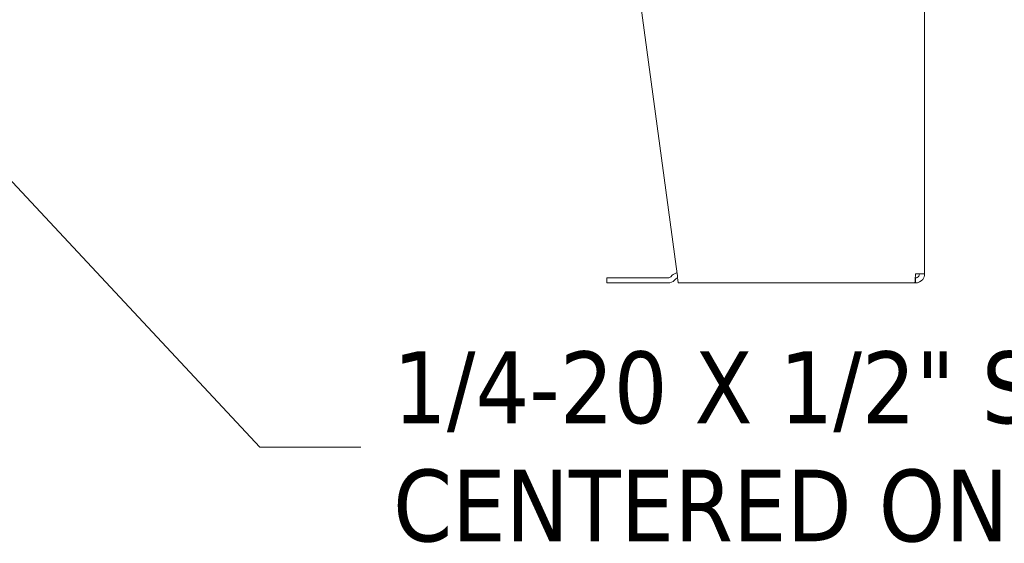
# Model space of a CAD drawing. Header units: inches. Extents: x 15 to 411, y 12 to 253.
# Tile 16 of 88: x 155 to 179, y 106 to 118. Entities that reach past the tile are written whole.
import ezdxf

# ---------------------------------------------------------------- set-up
doc = ezdxf.new("R2010")
doc.units = ezdxf.units.IN
doc.header["$LTSCALE"] = 25
doc.header["$MEASUREMENT"] = 0
doc.layers.get('0').update_dxf_attribs({"lineweight": 0})
doc.layers.add('Symbol (ANSI)', color=7, linetype='Continuous', lineweight=5)
doc.layers.add('Visible (ANSI)', color=7, linetype='Continuous', lineweight=5)
doc.styles.add('ROMANS', font='tahoma.ttf')
doc.dimstyles.new('Default (ANSI)$7', dxfattribs={"dimscale": 25, "dimtxt": 0.07, "dimasz": 0.098425, "dimexe": 0.125, "dimexo": 0.0625, "dimgap": 0.031496, "dimtad": 0, "dimtih": 1, "dimtoh": 1, "dimrnd": 1e-08, "dimzin": 0, "dimdsep": 46, "dimtxsty": 'ROMANS', "dimblk": 'Filled-1', "dimcen": 0.09, "dimdle": 0.393701, "dimclrd": 256, "dimclre": 256, "dimclrt": 256, "dimadec": 0, "dimazin": 0, "dimtfac": 0.928571, "dimtofl": 0, "dimtmove": 0, "dimatfit": 3, "dimfxl": 0, "dimtolj": 1, "dimtzin": 0, "dimlwd": -1, "dimlwe": -1, "dimarcsym": 0})

# ---------------------------------------------------------------- blocks, each defined once
blk = doc.blocks.new('Filled-1')
at = {"color": 0}
for p, q in [((0, 0), (-1, 0.1786)), ((-1, 0.1786), (-1, -0.1786)), ((-1, 0), (0, 0)), ((-1, -0.1786), (0, 0))]:
    blk.add_line(p, q, dxfattribs=at)
at = {"color": 0, "flags": 128}
blk.add_lwpolyline([(-1, -0.1786), (0, 0)], dxfattribs=at)
at = {"color": 0}
blk.add_solid([(-1, -0.1786), (0, 0), (-1, 0.1786), (-1, -0.1786)], dxfattribs=at)

msp = doc.modelspace()

# ---------------------------------------------------------------- linework, layer by layer
at = {"layer": 'Visible (ANSI)'}
for p, q in [((168.70997, 126.73314), (170.68037, 112.17064)), ((176.70997, 126.73314), (176.70997, 112.17064)), ((170.52615, 112.10447), (170.55949, 112.13782)), ((176.70997, 112.17064), (176.49122, 112.17064)), ((168.95997, 112.07701), (169.08497, 112.07701)), ((168.95997, 112.07701), (168.95997, 111.95201)), ((169.08497, 111.95201), (168.95997, 111.95201)), ((170.45986, 112.07701), (169.08497, 112.07701)), ((169.08497, 111.95201), (170.45986, 111.95201)), ((170.64788, 112.04943), (170.61454, 112.01608)), ((176.46912, 111.95189), (170.70997, 111.95189)), ((176.46912, 111.95189), (176.49122, 111.95189)), ((176.49122, 112.07689), (176.48499, 112.07689)), ((176.49122, 112.07689), (176.49122, 111.95189))]:
    msp.add_line(p, q, dxfattribs=at)
for centre, radius, start, end in [((170.45986, 112.17076), 0.09375, 270, 315), ((170.71417, 111.98314), 0.21875, 99.89553, 135), ((170.45986, 112.17076), 0.21875, 270, 315), ((170.71417, 111.98314), 0.09375, 105.548775, 135)]:
    msp.add_arc(centre, radius, start, end, dxfattribs=at)
for points, knots in [([(170.70997, 111.95189), (170.70424, 111.95189), (170.69851, 111.98414), (170.69278, 112.03673), (170.68864, 112.07471), (170.68451, 112.1226), (170.68037, 112.17064)], [0, 0, 0, 0, 0.91202272, 0.91202272, 0.91202272, 1.57079633, 1.57079633, 1.57079633, 1.57079633]), ([(176.49122, 112.17064), (176.48694, 112.10413), (176.48266, 112.03837), (176.47839, 111.99766), (176.4753, 111.96826), (176.47221, 111.95189), (176.46912, 111.95189)], [0, 0, 0, 0, 0.91202272, 0.91202272, 0.91202272, 1.57079633, 1.57079633, 1.57079633, 1.57079633]), ([(176.49122, 111.95189), (176.55772, 111.95189), (176.62348, 111.98414), (176.66419, 112.03673), (176.6936, 112.07471), (176.70997, 112.1226), (176.70997, 112.17064)], [0, 0, 0, 0, 0.91202272, 0.91202272, 0.91202272, 1.57079633, 1.57079633, 1.57079633, 1.57079633]), ([(176.58497, 112.17064), (176.58497, 112.13541), (176.56327, 112.10108), (176.53145, 112.08596), (176.51893, 112.08001), (176.50508, 112.07689), (176.49122, 112.07689)], [0, 0, 0, 0, 1.12719708, 1.12719708, 1.12719708, 1.57079633, 1.57079633, 1.57079633, 1.57079633])]:
    msp.add_open_spline(points, degree=3, knots=knots, dxfattribs=at)

# ---------------------------------------------------------------- texts
at = {"layer": 'Symbol (ANSI)', "insert": (163.75141, 107.94879), "char_height": 1.75, "width": 36.4294977, "attachment_point": 4, "line_spacing_factor": 0.987884, "style": 'ROMANS'}
msp.add_mtext('{\\fTahoma|b0|i0;1/4-20 X 1/2" S.S. GROUND STUD\\P\\fTahoma|b0|i0;CENTERED ON MULLION}', dxfattribs=at)

# ---------------------------------------------------------------- leaders
at = {"layer": 'Symbol (ANSI)'}
msp.add_leader([(139.14747, 130.78339), (160.50338, 107.94879), (162.96401, 107.94879)], dimstyle='Default (ANSI)$7', override={"dimtad": 0}, dxfattribs=at)

doc.saveas('drawing.dxf')
